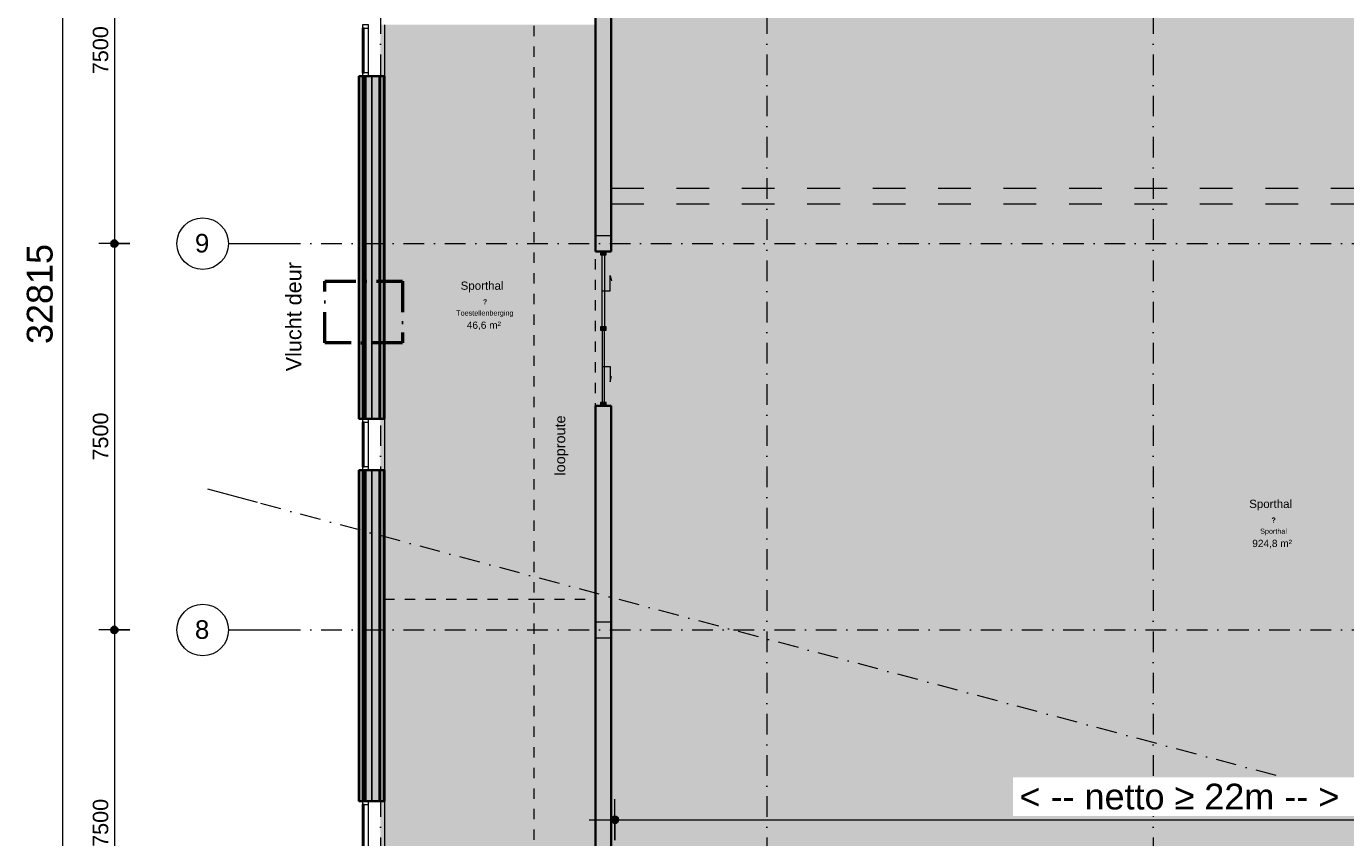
# Model space of a CAD drawing. Header units: millimetres. Extents: x 1557 to 319405, y -11609 to 73584.
# Tile 21 of 103: x 162138 to 187745, y 41969 to 57718. Entities that reach past the tile are written whole.
import ezdxf

# ---------------------------------------------------------------- set-up
doc = ezdxf.new("R2010")
doc.units = ezdxf.units.MM
for name, pattern in [('Dash', [1270, 635, -635]), ('dash-dot', [1000, 600, -200, 0, -200]), ('Hidden_2_', [400, 200, -200]), ('RR_Level', [800, 400, -200, 0, -200])]:
    doc.linetypes.add(name, pattern=pattern)
for name, color, linetype, lineweight in [('A-____-____-DIMS', 211, 'Continuous', 9), ('A-____-____-DIMS-200', 211, 'Continuous', 9), ('A-AREA-____-IDEN', 2, 'Continuous', 13), ('A-AREA-____-OTLN', 32, 'Hidden_2_', 13), ('A-AREA-____-PATT', 32, 'Continuous', 9), ('A-DETL-____-OTLN', 90, 'Continuous', 13), ('A-DOOR-____-MCUT', 31, 'Continuous', 13), ('A-DOOR-____-OTLN', 31, 'Continuous', 18), ('A-GLAZ-CURT-MCUT', 52, 'Continuous', 13), ('A-GLAZ-CURT-OTLN', 52, 'Continuous', 13), ('A-GLAZ-CWMG-MCUT', 51, 'Continuous', 13), ('A-GLAZ-CWMG-OTLN', 51, 'Continuous', 13), ('A-WALL-____-MCUT', 113, 'Continuous', 35), ('A-WALL-____-OTLN', 113, 'Continuous', 18), ('A-WALL-____-PATT', 111, 'Continuous', 35), ('G-____-____-TEXT', 231, 'Continuous', 9), ('S-COLS-____-MCUT', 52, 'Continuous', 25), ('S-COLS-____-OTLN', 52, 'Continuous', 18), ('S-GRID-____-IDEN', 1, 'Continuous', 13), ('S-GRID-____-OTLN', 1, 'Continuous', 9)]:
    doc.layers.add(name, color=color, linetype=linetype, lineweight=lineweight)
doc.styles.add('Arial', font='arial.ttf', dxfattribs={"height": 360})
doc.styles.add('Arial_1', font='arial.ttf', dxfattribs={"height": 100})
doc.styles.add('Arial_2', font='arial.ttf', dxfattribs={"height": 300})
doc.styles.add('Arial_4', font='arial.ttf', dxfattribs={"height": 200})
doc.styles.add('Arial_5', font='arial.ttf', dxfattribs={"height": 500})
doc.styles.add('Arial_B', font='txt', dxfattribs={"height": 160})
doc.styles.add('Arial_B_1', font='txt', dxfattribs={"height": 100})
doc.styles.add('Arial_I', font='txt', dxfattribs={"height": 140})
doc.dimstyles.new('1_5mm_interne_maten_en_details', dxfattribs={"dimscale": 304.8, "dimtxt": 1.004192, "dimasz": 1.83727, "dimexe": 0.984252, "dimexo": 0.0625, "dimgap": 0.098425, "dimtad": 1, "dimdec": 0, "dimlfac": 304.8, "dimzin": 0, "dimdsep": 46, "dimtxsty": 'Arial_2', "dimblk1": 'DOTSMALL', "dimblk2": 'DOTSMALL', "dimsah": 1, "dimcen": 0.09, "dimdle": 1.181102, "dimazin": 0, "dimtfac": 1, "dimtdec": 4, "dimtix": 1, "dimtmove": 0, "dimatfit": 3, "dimfxl": 0.003229, "dimfxlon": 1, "dimtvp": 1, "dimtfill": 1, "dimtolj": 1, "dimtzin": 0, "dimlwd": 13, "dimlwe": 13, "dimarcsym": 2})
doc.dimstyles.new('2_5mm_totaalmaatvoering', dxfattribs={"dimscale": 304.8, "dimtxt": 1.673654, "dimasz": 1.83727, "dimexe": 1.312336, "dimexo": 0.0625, "dimgap": 0.164042, "dimtad": 1, "dimdec": 0, "dimlfac": 304.8, "dimzin": 0, "dimdsep": 46, "dimtxsty": 'Arial_5', "dimblk1": 'DOTSMALL', "dimblk2": 'DOTSMALL', "dimsah": 1, "dimcen": 0.09, "dimdle": 1.64042, "dimazin": 0, "dimtfac": 1, "dimtdec": 4, "dimtix": 1, "dimtmove": 0, "dimatfit": 3, "dimfxl": 0.004306, "dimfxlon": 1, "dimtvp": 1, "dimtfill": 1, "dimtolj": 1, "dimtzin": 0, "dimlwd": 13, "dimlwe": 13, "dimarcsym": 2})

# ---------------------------------------------------------------- blocks, each defined once
blk = doc.blocks.new('System Panel - Glazed-668919-plot_V0 Copy 1')
at = {"layer": 'A-GLAZ-CURT-MCUT', "color": 170, "lineweight": 9}
for p, q in [((435, -22.5), (-435, -22.5)), ((-435, -22.5), (-435, -47.5)), ((-435, -47.5), (435, -47.5)), ((435, -47.5), (435, -22.5))]:
    blk.add_line(p, q, dxfattribs=at)
blk = doc.blocks.new('Rectangular Mullion - 65 x 114mm-492475-plot_V0 Copy 1')
at = {"layer": 'A-GLAZ-CWMG-OTLN', "color": 170, "lineweight": 9}
for p, q in [((15672, 26114), (14802, 26114)), ((15672, 26000), (14802, 26000))]:
    blk.add_line(p, q, dxfattribs=at)
blk = doc.blocks.new('Rectangular Mullion - 65 x 114mm-668921-plot_V0 Copy 1')
at = {"layer": 'A-GLAZ-CWMG-MCUT', "color": 170, "lineweight": 9}
for p, q in [((0, 57), (-65, 57)), ((-65, 57), (-65, -57)), ((0, -57), (0, 57)), ((-65, -57), (0, -57))]:
    blk.add_line(p, q, dxfattribs=at)
blk = doc.blocks.new('Rectangular Mullion - 65 x 114mm-668920-plot_V0 Copy 1')
at = {"layer": 'A-GLAZ-CWMG-MCUT', "color": 170, "lineweight": 9}
for p, q in [((-65, 57), (0, 57)), ((-65, -57), (-65, 57)), ((0, 57), (0, -57)), ((0, -57), (-65, -57))]:
    blk.add_line(p, q, dxfattribs=at)
blk = doc.blocks.new('027_Gilde - ATC_FacadeModel_rvt-2-plot_V0 Copy 1')
at = {"layer": 'A-WALL-____-OTLN', "lineweight": 5}
for points in [[(1507, 50100), (1567, 50100), (1567, 56750), (1507, 56750), (1507, 50714)], [(1632, 50100), (1632, 56750), (1602, 56750), (1602, 50100)], [(1507, 42675), (1567, 42675), (1567, 49100), (1507, 49100), (1507, 44431)], [(1632, 42675), (1632, 49100), (1602, 49100), (1602, 42675)]]:
    blk.add_hatch(color=67, dxfattribs=at).paths.add_polyline_path(points)
at = {"layer": 'A-WALL-____-PATT', "lineweight": 5}
for points in [[(1507, 50100), (1507, 56750), (1497, 56750), (1497, 50100)], [(1587, 50100), (1587, 56750), (1567, 56750), (1567, 50100)], [(1587, 50100), (1602, 50100), (1602, 56750), (1587, 56750), (1587, 50714)], [(1747, 50100), (1747, 56750), (1632, 56750), (1632, 50100)], [(1747, 50100), (1892, 50100), (1892, 56750), (1747, 56750), (1747, 50714)], [(1917, 50100), (1917, 56750), (1892, 56750), (1892, 50100)], [(1977, 50100), (1977, 56750), (1917, 56750), (1917, 50100)], [(1507, 42675), (1507, 49100), (1497, 49100), (1497, 42675)], [(1567, 42675), (1587, 42675), (1587, 49100), (1567, 49100), (1567, 44431)], [(1587, 42675), (1602, 42675), (1602, 49100), (1587, 49100), (1587, 44431)], [(1632, 42675), (1747, 42675), (1747, 49100), (1632, 49100), (1632, 44431)], [(1747, 42675), (1892, 42675), (1892, 49100), (1747, 49100), (1747, 44431)], [(1892, 42675), (1917, 42675), (1917, 49100), (1892, 49100), (1892, 44088)], [(1917, 42675), (1977, 42675), (1977, 49100), (1917, 49100), (1917, 44431)]]:
    blk.add_hatch(color=67, dxfattribs=at).paths.add_polyline_path(points)
at = {"layer": 'A-WALL-____-PATT', "lineweight": 18}
for points in [[(1992, 50100), (1992, 56750), (1977, 56750), (1977, 50100)], [(1977, 42675), (1992, 42675), (1992, 49100), (1977, 49100), (1977, 44431)]]:
    blk.add_hatch(color=47, dxfattribs=at).paths.add_polyline_path(points)
at = {"layer": 'A-WALL-____-MCUT', "color": 50}
for p, q in [((1992, 56750), (1497, 56750)), ((1497, 56750), (1497, 50100)), ((1992, 50100), (1992, 56750)), ((1497, 50100), (1992, 50100)), ((1992, 49100), (1497, 49100)), ((1497, 49100), (1497, 42675)), ((1992, 42675), (1992, 49100)), ((1497, 42675), (1992, 42675))]:
    blk.add_line(p, q, dxfattribs=at)
at = {"layer": 'A-WALL-____-MCUT', "color": 130, "lineweight": 25}
for p, q in [((1507, 56750), (1507, 50100)), ((1567, 56750), (1567, 50100)), ((1587, 56750), (1587, 50100)), ((1602, 56750), (1602, 50100)), ((1632, 56750), (1632, 50100)), ((1747, 56750), (1747, 50100)), ((1892, 56750), (1892, 50100)), ((1917, 56750), (1917, 50100)), ((1977, 56750), (1977, 50100)), ((1507, 49100), (1507, 42675)), ((1567, 49100), (1567, 42675)), ((1587, 49100), (1587, 42675)), ((1602, 49100), (1602, 42675)), ((1632, 49100), (1632, 42675)), ((1747, 49100), (1747, 42675)), ((1892, 49100), (1892, 42675)), ((1917, 49100), (1917, 42675)), ((1977, 49100), (1977, 42675))]:
    blk.add_line(p, q, dxfattribs=at)
at = {"layer": 'A-WALL-____-OTLN', "color": 210}
for p, q in [((1992, 57750), (1992, 56750)), ((1992, 50100), (1992, 49100)), ((1992, 42675), (1992, 41675))]:
    blk.add_line(p, q, dxfattribs=at)
at = {"layer": 'A-GLAZ-CURT-OTLN', "color": 210, "lineweight": 18, "rotation": 269.999999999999}
for p in [(1624, 57250), (1624, 49600), (1624, 42175)]:
    blk.add_blockref('System Panel - Glazed-668919-plot_V0 Copy 1', p, dxfattribs=at)
at = {"layer": 'A-GLAZ-CWMG-OTLN', "color": 210, "lineweight": 18}
for name, p, rotation in [('Rectangular Mullion - 65 x 114mm-668921-plot_V0 Copy 1', (1624, 57750), 89.99999999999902), ('Rectangular Mullion - 65 x 114mm-492475-plot_V0 Copy 1', (-24433, 72487), 270), ('Rectangular Mullion - 65 x 114mm-668921-plot_V0 Copy 1', (1624, 50100), 89.99999999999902), ('Rectangular Mullion - 65 x 114mm-492475-plot_V0 Copy 1', (-24433, 64837), 270), ('Rectangular Mullion - 65 x 114mm-668921-plot_V0 Copy 1', (1624, 42675), 89.99999999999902), ('Rectangular Mullion - 65 x 114mm-492475-plot_V0 Copy 1', (-24433, 57412), 270)]:
    blk.add_blockref(name, p, dxfattribs=dict(at, rotation=rotation))
at = {"layer": 'A-GLAZ-CWMG-OTLN', "color": 210, "lineweight": 18, "extrusion": (0, 0, -1), "rotation": 270.000000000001}
for p in [(-1624, 56750), (-1624, 49100)]:
    blk.add_blockref('Rectangular Mullion - 65 x 114mm-668920-plot_V0 Copy 1', p, dxfattribs=at)
blk = doc.blocks.new('00_CW_deurpaneel_schuif_v1 - 00_CW_deurpaneel_schuif_v1-6443178-plot_V0 Copy 1')
at = {"layer": 'A-DOOR-____-MCUT', "lineweight": 18}
for p, q in [((-700, 20), (700, 20)), ((700, -20), (-700, -20))]:
    blk.add_line(p, q, dxfattribs=at)
at = {"layer": 'A-DOOR-____-OTLN'}
for p, q in [((0, 20), (0, -130)), ((0, -130), (300, -130)), ((300, -130), (194, -158))]:
    blk.add_line(p, q, dxfattribs=at)
blk = doc.blocks.new('Rectangular Mullion - 67x114-5971323-plot_V0 Copy 1')
at = {"layer": 'A-GLAZ-CWMG-OTLN'}
blk.add_hatch(color=127, dxfattribs=at).paths.add_polyline_path([(0, -57), (-67, -57), (-67, 57), (0, 57), (0, -20)])
at = {"layer": 'A-GLAZ-CWMG-MCUT'}
for p, q in [((-67, 57), (0, 57)), ((-67, -57), (-67, 57)), ((0, 57), (0, -57)), ((0, -57), (-67, -57))]:
    blk.add_line(p, q, dxfattribs=at)
blk = doc.blocks.new('Rectangular Mullion - 67x114-5971338-plot_V0 Copy 1')
at = {"layer": 'A-GLAZ-CWMG-OTLN'}
blk.add_hatch(color=127, dxfattribs=at).paths.add_polyline_path([(-67, 57), (-67, -57), (0, -57), (0, 57)])
at = {"layer": 'A-GLAZ-CWMG-MCUT'}
for p, q in [((0, 57), (-67, 57)), ((-67, 57), (-67, -57)), ((0, -57), (0, 57)), ((-67, -57), (0, -57))]:
    blk.add_line(p, q, dxfattribs=at)
blk = doc.blocks.new('00_CW_deurpaneel_schuif_v1 - 00_CW_deurpaneel_schuif_v1-6443179-plot_V0 Copy 1')
at = {"layer": 'A-DOOR-____-MCUT', "lineweight": 18}
for p, q in [((700, 20), (-700, 20)), ((-700, -20), (700, -20))]:
    blk.add_line(p, q, dxfattribs=at)
at = {"layer": 'A-DOOR-____-OTLN'}
for p, q in [((0, 130), (300, 130)), ((0, -20), (0, 130)), ((300, 130), (194, 158))]:
    blk.add_line(p, q, dxfattribs=at)
blk = doc.blocks.new('Rectangular Mullion - 67x114-5971333-plot_V0 Copy 1')
at = {"layer": 'A-GLAZ-CWMG-OTLN'}
blk.add_hatch(color=127, dxfattribs=at).paths.add_polyline_path([(33, -57), (-34, -57), (-34, 57), (33, 57), (33, -20)])
at = {"layer": 'A-GLAZ-CWMG-MCUT'}
for p, q in [((-34, 57), (33, 57)), ((-34, -57), (-34, 57)), ((33, 57), (33, -57)), ((33, -57), (-34, -57))]:
    blk.add_line(p, q, dxfattribs=at)
blk = doc.blocks.new('NLRS_28_SC_LIB_kolom recht_generiek_ISR - kolom hout_Ontwerp-V89-plot_V0 Copy 1')
at = {"layer": 'S-COLS-____-MCUT', "lineweight": 18}
for p, q in [((150, 150), (-150, 150)), ((-150, 150), (-150, -150)), ((150, -150), (150, 150)), ((-150, -150), (150, -150))]:
    blk.add_line(p, q, dxfattribs=at)
blk = doc.blocks.new('Grid - r_2_5mm-300571-plot_V0 Copy 1')
at = {"layer": 'S-GRID-____-IDEN'}
blk.add_circle((0, 0), 2.5, dxfattribs=at)
blk = doc.blocks.new('DIMBLOCK2-plot_V0 Copy 1')
at = {"layer": 'A-____-____-DIMS-200', "lineweight": 25}
h = blk.add_hatch(color=256, dxfattribs=at)
edge = h.paths.add_edge_path()
edge.add_arc((163846, 61000), 70, 0, 360)
h = blk.add_hatch(color=256, dxfattribs=at)
edge = h.paths.add_edge_path()
edge.add_arc((163846, 53500), 70, 0, 360)
at = {"layer": 'A-____-____-DIMS-200', "lineweight": 13}
for p, q in [((164146, 61000), (163546, 61000)), ((163846, 61000), (163846, 53500)), ((163846, 61000), (164146, 61000)), ((164146, 53500), (163546, 53500)), ((163846, 53500), (164146, 53500))]:
    blk.add_line(p, q, dxfattribs=at)
at = {"layer": 'A-____-____-DIMS-200', "lineweight": 25}
for centre in [(163846, 61000), (163846, 53500)]:
    blk.add_circle(centre, 70, dxfattribs=at)
at = {"layer": 'A-____-____-DIMS-200', "color": 0, "lineweight": 13, "insert": (163427, 56789), "char_height": 300, "width": 1107.53, "attachment_point": 1, "rotation": 90, "line_spacing_factor": 0.941778, "style": 'Arial_2', "bg_fill": 3, "box_fill_scale": 1.25, "bg_fill_color": 256, "bg_fill_true_color": 13158600, "bg_fill_transparency": 0}
blk.add_mtext('7500', dxfattribs=at)
blk = doc.blocks.new('_DotSmall')
at = {"color": 0, "linetype": 'ByBlock', "const_width": 0.5}
blk.add_lwpolyline([(-0.0625, 0, 1), (0.0625, 0, 1)], format="xyb", close=True, dxfattribs=at)
blk = doc.blocks.new('DIMBLOCK3-plot_V0 Copy 1')
at = {"layer": 'A-____-____-DIMS-200', "lineweight": 25}
h = blk.add_hatch(color=256, dxfattribs=at)
edge = h.paths.add_edge_path()
edge.add_arc((163846, 53500), 70, 0, 360)
h = blk.add_hatch(color=256, dxfattribs=at)
edge = h.paths.add_edge_path()
edge.add_arc((163846, 46000), 70, 0, 360)
at = {"layer": 'A-____-____-DIMS-200', "lineweight": 13}
for p, q in [((164146, 53500), (163546, 53500)), ((163846, 53500), (163846, 46000)), ((163846, 53500), (164146, 53500)), ((164146, 46000), (163546, 46000)), ((163846, 46000), (164146, 46000))]:
    blk.add_line(p, q, dxfattribs=at)
at = {"layer": 'A-____-____-DIMS-200', "lineweight": 25}
for centre in [(163846, 53500), (163846, 46000)]:
    blk.add_circle(centre, 70, dxfattribs=at)
at = {"layer": 'A-____-____-DIMS-200', "color": 0, "lineweight": 13, "insert": (163427, 49289), "char_height": 300, "width": 1107.53, "attachment_point": 1, "rotation": 90, "line_spacing_factor": 0.941778, "style": 'Arial_2', "bg_fill": 3, "box_fill_scale": 1.25, "bg_fill_color": 256, "bg_fill_true_color": 13158600, "bg_fill_transparency": 0}
blk.add_mtext('7500', dxfattribs=at)
blk = doc.blocks.new('DIMBLOCK4-plot_V0 Copy 1')
at = {"layer": 'A-____-____-DIMS-200', "lineweight": 25}
h = blk.add_hatch(color=256, dxfattribs=at)
edge = h.paths.add_edge_path()
edge.add_arc((163846, 46000), 70, 0, 360)
h = blk.add_hatch(color=256, dxfattribs=at)
edge = h.paths.add_edge_path()
edge.add_arc((163846, 38500), 70, 0, 360)
at = {"layer": 'A-____-____-DIMS-200', "lineweight": 13}
for p, q in [((164146, 46000), (163546, 46000)), ((163846, 46000), (163846, 38500)), ((163846, 46000), (164146, 46000)), ((164146, 38500), (163546, 38500)), ((163846, 38500), (164146, 38500))]:
    blk.add_line(p, q, dxfattribs=at)
at = {"layer": 'A-____-____-DIMS-200', "lineweight": 25}
for centre in [(163846, 46000), (163846, 38500)]:
    blk.add_circle(centre, 70, dxfattribs=at)
at = {"layer": 'A-____-____-DIMS-200', "color": 0, "lineweight": 13, "insert": (163427, 41789), "char_height": 300, "width": 1107.53, "attachment_point": 1, "rotation": 90, "line_spacing_factor": 0.941778, "style": 'Arial_2', "bg_fill": 3, "box_fill_scale": 1.25, "bg_fill_color": 256, "bg_fill_true_color": 13158600, "bg_fill_transparency": 0}
blk.add_mtext('7500', dxfattribs=at)
blk = doc.blocks.new('DIMBLOCK94-plot_V0 Copy 1')
at = {"layer": 'A-____-____-DIMS-200', "lineweight": 25}
h = blk.add_hatch(color=256, dxfattribs=at)
edge = h.paths.add_edge_path()
edge.add_arc((162846, 68920), 70, 0, 360)
h = blk.add_hatch(color=256, dxfattribs=at)
edge = h.paths.add_edge_path()
edge.add_arc((162846, 36105), 70, 0, 360)
at = {"layer": 'A-____-____-DIMS-200', "lineweight": 13}
for p, q in [((162846, 36105), (162846, 69420)), ((163246, 68920), (162446, 68920)), ((162846, 68920), (163246, 68920)), ((163246, 36105), (162446, 36105)), ((162846, 36105), (163246, 36105))]:
    blk.add_line(p, q, dxfattribs=at)
at = {"layer": 'A-____-____-DIMS-200', "lineweight": 25}
for centre in [(162846, 68920), (162846, 36105)]:
    blk.add_circle(centre, 70, dxfattribs=at)
at = {"layer": 'A-____-____-DIMS-200', "color": 0, "lineweight": 13, "insert": (162147, 51551), "char_height": 500, "width": 2307.36, "attachment_point": 1, "rotation": 90, "line_spacing_factor": 0.941778, "style": 'Arial_5', "bg_fill": 3, "box_fill_scale": 1.25, "bg_fill_color": 256, "bg_fill_true_color": 13158600, "bg_fill_transparency": 0}
blk.add_mtext('32815', dxfattribs=at)
blk = doc.blocks.new('DIMBLOCK100-plot_V0 Copy 1')
at = {"layer": 'A-____-____-DIMS-200', "lineweight": 25}
h = blk.add_hatch(color=256, dxfattribs=at)
edge = h.paths.add_edge_path()
edge.add_arc((173562, 42317), 70, 0, 360)
h = blk.add_hatch(color=256, dxfattribs=at)
edge = h.paths.add_edge_path()
edge.add_arc((195487, 42317), 70, 0, 360)
at = {"layer": 'A-____-____-DIMS-200', "lineweight": 13}
for p, q in [((173562, 41917), (173562, 42717)), ((195487, 42717), (195487, 41917)), ((195487, 42317), (195487, 42717)), ((173062, 42317), (195987, 42317)), ((173562, 42317), (173562, 41917))]:
    blk.add_line(p, q, dxfattribs=at)
at = {"layer": 'A-____-____-DIMS-200', "lineweight": 25}
for centre in [(173562, 42317), (195487, 42317)]:
    blk.add_circle(centre, 70, dxfattribs=at)
at = {"layer": 'A-____-____-DIMS-200', "color": 0, "lineweight": 13, "insert": (181416, 43016), "char_height": 500, "width": 7458.88, "attachment_point": 1, "line_spacing_factor": 0.941778, "style": 'Arial_5', "bg_fill": 3, "box_fill_scale": 1.25, "bg_fill_color": 256, "bg_fill_true_color": 13158600, "bg_fill_transparency": 0}
blk.add_mtext('< -- netto ≥ 22m -- >', dxfattribs=at)

msp = doc.modelspace()

# ---------------------------------------------------------------- hatches: boundary and pattern name
at = {"layer": 'A-AREA-____-PATT', "transparency": 33554509}
for points in [[(181831.7765, 26212.5), (182831.7765, 26212.5), (182831.7765, 26425), (183861.5898, 26425), (183861.5898, 26651), (184161.5898, 26651), (184161.5898, 26425), (186941.403, 26425), (186941.403, 26212.5), (187941.403, 26212.5), (187941.403, 26425), (191736.5119, 26425), (191736.5119, 26651), (192036.5119, 26651), (192036.5119, 26425), (192051.0294, 26425), (192051.0294, 26212.5), (193051.0294, 26212.5), (193051.0294, 26425), (195486.5119, 26425), (195486.5119, 36825), (195579.5119, 36825), (195579.5119, 36892), (195636.5119, 36892), (195636.5119, 38350), (195486.5119, 38350), (195486.5119, 38650), (195636.5119, 38650), (195636.5119, 39758), (195579.5119, 39758), (195579.5119, 39825), (195486.5119, 39825), (195486.5119, 50350), (195579.5119, 50350), (195579.5119, 50417), (195636.5119, 50417), (195636.5119, 53283), (195579.5119, 53283), (195579.5119, 53350), (195486.5119, 53350), (195486.5119, 61525), (195579.5119, 61525), (195579.5119, 61592), (195636.5119, 61592), (195636.5119, 64458), (195579.5119, 64458), (195579.5119, 64525), (195486.5119, 64525), (195486.5119, 68425), (192036.5119, 68425), (192036.5119, 68200), (191736.5119, 68200), (191736.5119, 68425), (189652.2162, 68425), (189652.2162, 68500), (185892.5898, 68500), (185892.5898, 68425), (184161.5898, 68425), (184161.5898, 68200), (183861.5898, 68200), (183861.5898, 68425), (182142.5898, 68425), (182142.5898, 68500), (178392.5898, 68500), (178392.5898, 68425), (176661.5898, 68425), (176661.5898, 68200), (176361.5898, 68200), (176361.5898, 68425), (173786.5119, 68425), (173786.5119, 68200), (173486.5119, 68200), (173486.5119, 64525), (173393.5119, 64525), (173393.5119, 64458), (173336.5119, 64458), (173336.5119, 63058.5), (173393.5119, 63058.5), (173393.5119, 62991.5), (173336.5119, 62991.5), (173336.5119, 61592), (173393.5119, 61592), (173393.5119, 61525), (173486.5119, 61525), (173486.5119, 53350), (173393.5119, 53350), (173393.5119, 53283), (173336.5119, 53283), (173336.5119, 51883.5), (173393.5119, 51883.5), (173393.5119, 51816.5), (173336.5119, 51816.5), (173336.5119, 50417), (173393.5119, 50417), (173393.5119, 50350), (173486.5119, 50350), (173486.5119, 39825), (173393.5119, 39825), (173393.5119, 39758), (173336.5119, 39758), (173336.5119, 38650), (173786.5119, 38650), (173786.5119, 38350), (173393.5119, 38350), (173393.5119, 38291.5), (173336.5119, 38291.5), (173336.5119, 36892), (173393.5119, 36892), (173393.5119, 36825), (173486.5119, 36825), (173486.5119, 36600), (173561.5119, 36600), (173561.5119, 28850), (173786.5119, 28850), (173786.5119, 28550), (173561.5119, 28550), (173561.5119, 26651), (173786.5119, 26651), (173786.5119, 26425), (176361.5898, 26425), (176361.5898, 26651), (176661.5898, 26651), (176661.5898, 26425), (176722.1501, 26425), (176722.1501, 26212.5), (177722.1501, 26212.5), (177722.1501, 26425), (181831.7765, 26425), (181831.7765, 26286.1844)], [(170421.4967, 46600), (173186.5119, 46600), (173186.5119, 50350), (173279.5119, 50350), (173279.5119, 50417), (173336.5119, 50417), (173336.5119, 51816.5), (173279.5119, 51816.5), (173279.5119, 51883.5), (173336.5119, 51883.5), (173336.5119, 53283), (173279.5119, 53283), (173279.5119, 53350), (173186.5119, 53350), (173186.5119, 57750), (169011.5898, 57750), (169011.5898, 56750), (169086.5898, 56750), (169086.5898, 50100), (169011.5898, 50100), (169011.5898, 49100), (169086.5898, 49100), (169086.5898, 46600)], [(171615.008, 36600), (173186.5119, 36600), (173186.5119, 36825), (173279.5119, 36825), (173279.5119, 36892), (173336.5119, 36892), (173336.5119, 38291.5), (173279.5119, 38291.5), (173279.5119, 38358.5), (173336.5119, 38358.5), (173336.5119, 39758), (173279.5119, 39758), (173279.5119, 39825), (173186.5119, 39825), (173186.5119, 46600), (169086.5898, 46600), (169086.5898, 42675), (169011.5898, 42675), (169011.5898, 41675), (169086.5898, 41675), (169086.5898, 36600), (169312.1244, 36600)]]:
    msp.add_hatch(color=254, dxfattribs=at).paths.add_polyline_path(points)
at = {"layer": 'A-WALL-____-PATT', "lineweight": 18}
h = msp.add_hatch(color=47, dxfattribs=at)
h.paths.add_polyline_path([(173486.5119, 36412.5), (173486.5119, 36525), (173186.5119, 36525), (173186.5119, 36500), (173461.5119, 36500), (173374.0119, 36412.5), (173461.5119, 36412.5)])
h.paths.add_polyline_path([(173486.5119, 36585), (173486.5119, 36825), (173186.5119, 36825), (173186.5119, 36585), (173361.0574, 36585)])
h.paths.add_polyline_path([(173486.5119, 39825), (173486.5119, 50350), (173186.5119, 50350), (173186.5119, 39825)])
h.paths.add_polyline_path([(173486.5119, 53350), (173486.5119, 61525), (173186.5119, 61525), (173186.5119, 53350)])
h.paths.add_polyline_path([(173186.5119, 64525), (173486.5119, 64525), (173486.5119, 68500), (173186.5119, 68500), (173186.5119, 66356.4543)])

# ---------------------------------------------------------------- linework, layer by layer
at = {"layer": 'A-AREA-____-OTLN', "color": 9}
for p, q in [((169086.5898, 46600), (171986.5119, 46600)), ((171986.5119, 46600), (173186.5119, 46600))]:
    msp.add_line(p, q, dxfattribs=at)
at = {"layer": 'A-DETL-____-OTLN', "linetype": 'Hidden_2_', "lineweight": 9}
for p, q in [((171986.5119, 64525), (171986.5119, 36600)), ((173186.5119, 36600), (173186.5119, 64525))]:
    msp.add_line(p, q, dxfattribs=at)
at = {"layer": 'A-DETL-____-OTLN', "linetype": 'Dash'}
for p, q in [((173486.5119, 54575), (195486.5119, 54575)), ((173486.5119, 54275), (195486.5119, 54275))]:
    msp.add_line(p, q, dxfattribs=at)
at = {"layer": 'A-DETL-____-OTLN', "linetype": 'dash-dot', "lineweight": 50}
for p, q in [((167933.7032, 52771.9886), (169439.8458, 52771.9886)), ((167933.7032, 51571.9886), (167933.7032, 52771.9886)), ((169439.8458, 52771.9886), (169439.8458, 51571.9886)), ((169439.8458, 51571.9886), (167933.7032, 51571.9886))]:
    msp.add_line(p, q, dxfattribs=at)
at = {"layer": 'A-WALL-____-MCUT'}
for p, q in [((173186.5119, 61525), (173186.5119, 53350)), ((173486.5119, 53350), (173486.5119, 61525)), ((173186.5119, 53350), (173486.5119, 53350)), ((173186.5119, 50350), (173186.5119, 39825)), ((173486.5119, 50350), (173186.5119, 50350)), ((173486.5119, 39825), (173486.5119, 50350))]:
    msp.add_line(p, q, dxfattribs=at)
at = {"layer": 'S-GRID-____-OTLN', "linetype": 'RR_Level'}
for p, q in [((169011.5898, 70774.2271), (169011.5898, -6763.3674)), ((176511.5898, 70774.2271), (176511.5898, -6763.3674)), ((184011.5898, 70774.2271), (184011.5898, -6763.3674)), ((167060.7094, 53500), (245433.2051, 53500)), ((313141.4045, 9216.1125), (166626.1651, 48474.7526)), ((167060.7094, 46000), (311093.0784, 46000))]:
    msp.add_line(p, q, dxfattribs=at)
at = {"layer": 'S-GRID-____-OTLN'}
for p, q in [((166060.7094, 53500), (167060.7094, 53500)), ((166626.1651, 48474.7526), (165660.2392, 48733.5716)), ((166060.7094, 46000), (167060.7094, 46000))]:
    msp.add_line(p, q, dxfattribs=at)

# ---------------------------------------------------------------- block references
at = {"lineweight": 5}
msp.add_blockref('027_Gilde - ATC_FacadeModel_rvt-2-plot_V0 Copy 1', (167095.0285, 0), dxfattribs=at)
at = {"layer": 'A-DOOR-____-OTLN'}
for name, p, rotation in [('00_CW_deurpaneel_schuif_v1 - 00_CW_deurpaneel_schuif_v1-6443178-plot_V0 Copy 1', (173336.5119, 52583.25), 89.9999999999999), ('00_CW_deurpaneel_schuif_v1 - 00_CW_deurpaneel_schuif_v1-6443179-plot_V0 Copy 1', (173336.5119, 51116.75), 269.9999999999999)]:
    msp.add_blockref(name, p, dxfattribs=dict(at, rotation=rotation))
at = {"layer": 'A-GLAZ-CWMG-OTLN', "rotation": 89.9999999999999}
msp.add_blockref('Rectangular Mullion - 67x114-5971338-plot_V0 Copy 1', (173336.5119, 53350), dxfattribs=at)
at = {"layer": 'A-GLAZ-CWMG-OTLN', "extrusion": (0, 0, -1), "rotation": 270.0000000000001}
for name, p in [('Rectangular Mullion - 67x114-5971333-plot_V0 Copy 1', (-173336.5119, 51850)), ('Rectangular Mullion - 67x114-5971323-plot_V0 Copy 1', (-173336.5119, 50350))]:
    msp.add_blockref(name, p, dxfattribs=at)
at = {"layer": 'S-COLS-____-OTLN', "lineweight": 13}
for p in [(173336.5119, 53500), (173336.5119, 46000)]:
    msp.add_blockref('NLRS_28_SC_LIB_kolom recht_generiek_ISR - kolom hout_Ontwerp-V89-plot_V0 Copy 1', p, dxfattribs=at)
at = {"layer": 'S-GRID-____-IDEN', "xscale": 199.9999999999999, "yscale": 199.9999999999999, "zscale": 199.9999999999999, "rotation": 269.9999999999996}
for p in [(165560.7094, 53500), (165560.7094, 46000)]:
    msp.add_blockref('Grid - r_2_5mm-300571-plot_V0 Copy 1', p, dxfattribs=at)

# ---------------------------------------------------------------- texts
at = {"layer": 'A-AREA-____-IDEN', "lineweight": 9, "attachment_point": 1}
for s, insert, char_height, width, style in [('Sporthal', (170567.3763, 52764.1915), 160, 1042.19375, 'Arial_B'), ('\\fArial|b1|i0|c0|p34|;?', (170998.2513, 52420.6743), 100, 112.23625, 'Arial_B_1'), ('Toestellenberging', (170482.2513, 52202.9369), 100, 1362.86875, 'Arial_1'), ('46,6 m²', (170687.2513, 51987.0356), 140, 865.8225, 'Arial_I'), ('Sporthal', (185872.9767, 48528.1337), 160, 1042.19375, 'Arial_B'), ('\\fArial|b1|i0|c0|p34|;?', (186303.8517, 48184.6165), 100, 112.23625, 'Arial_B_1'), ('Sporthal', (186085.8517, 47966.8791), 100, 641.35, 'Arial_1'), ('924,8 m²', (185932.8517, 47750.9778), 140, 1010.12625, 'Arial_I')]:
    msp.add_mtext(s, dxfattribs=dict(at, insert=insert, char_height=char_height, width=width, style=style))
at = {"layer": 'G-____-____-TEXT', "color": 1, "insert": (167176.489, 51021.3303), "char_height": 300, "width": 2581.43375, "attachment_point": 1, "rotation": 90, "style": 'Arial_2'}
msp.add_mtext('Vlucht deur', dxfattribs=at)
at = {"layer": 'G-____-____-TEXT', "color": 7, "insert": (172396.8865, 48999.2654), "char_height": 200, "width": 1394.93625, "attachment_point": 1, "rotation": 90, "style": 'Arial_4'}
msp.add_mtext('looproute', dxfattribs=at)
at = {"layer": 'S-GRID-____-IDEN', "lineweight": 9, "char_height": 360, "width": 336.70875, "attachment_point": 1, "style": 'Arial'}
for s, insert in [('9', (165409.5504, 53688.4525)), ('8', (165409.5504, 46188.4525))]:
    msp.add_mtext(s, dxfattribs=dict(at, insert=insert))

# ---------------------------------------------------------------- dimensions: what is measured, and where the dimension line sits
at = {"layer": 'A-____-____-DIMS', "lineweight": 13}
for base, p1, p2, dimstyle, override, picture, middle in [((162846.4742, 68920), (163246.4742, 36105), (163246.4742, 68920), '2_5mm_totaalmaatvoering', {"dimpost": '<>', "dimfxl": 32815}, 'DIMBLOCK94-plot_V0 Copy 1', (162541.1877, 52512.5)), ((163846.4742, 53500), (164146.4742, 61000), (164146.4742, 53500), '1_5mm_interne_maten_en_details', {"dimpost": '<>', "dimfxl": 7500}, 'DIMBLOCK2-plot_V0 Copy 1', (163663.3023, 57250))]:
    dim = msp.add_linear_dim(base=base, p1=p1, p2=p2, angle=90, dimstyle=dimstyle, override=override, dxfattribs=at)
    dim.commit()
    dim.dimension.update_dxf_attribs({"geometry": picture, "text_midpoint": middle})

# ---------------------------------------------------------------- next in the draw order: dimensions: what is measured, and where the dimension line sits
dim = msp.add_linear_dim(base=(163846.4742, 46000), p1=(164146.4742, 53500), p2=(164146.4742, 46000), angle=90, dimstyle='1_5mm_interne_maten_en_details', override={"dimpost": '<>', "dimfxl": 7500}, dxfattribs=at)
dim.commit()
dim.dimension.update_dxf_attribs({"geometry": 'DIMBLOCK3-plot_V0 Copy 1', "text_midpoint": (163663.3023, 49750)})
dim = msp.add_linear_dim(base=(195486.5119, 42317.2228), p1=(173561.5119, 41917.2228), p2=(195486.5119, 42717.2228), text='< -- netto ≥ 22m -- >', dimstyle='2_5mm_totaalmaatvoering', override={"dimpost": '<>', "dimfxl": 21939.590356}, dxfattribs=at)
dim.commit()
dim.dimension.update_dxf_attribs({"geometry": 'DIMBLOCK100-plot_V0 Copy 1', "text_midpoint": (184524.0119, 42622.3388)})

# ---------------------------------------------------------------- next in the draw order: dimensions: what is measured, and where the dimension line sits
dim = msp.add_linear_dim(base=(163846.4742, 38500), p1=(164146.4742, 46000), p2=(164146.4742, 38500), angle=90, dimstyle='1_5mm_interne_maten_en_details', override={"dimpost": '<>', "dimfxl": 7500}, dxfattribs=at)
dim.commit()
dim.dimension.update_dxf_attribs({"geometry": 'DIMBLOCK4-plot_V0 Copy 1', "text_midpoint": (163663.3023, 42250)})

doc.saveas('drawing.dxf')
